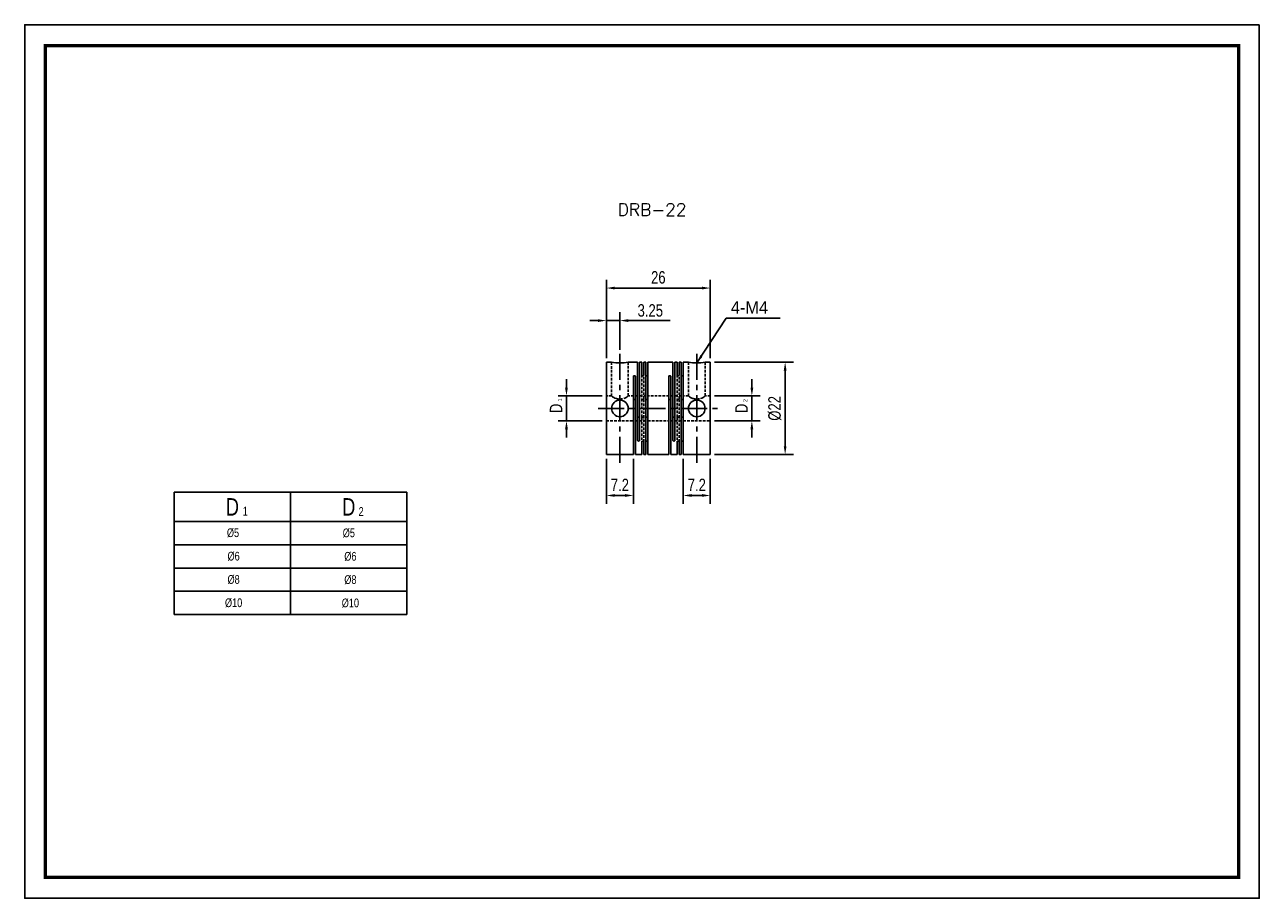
# Model space of a CAD drawing. Header units: millimetres. Extents: x 0 to 297, y 0 to 210.
import ezdxf

# ---------------------------------------------------------------- set-up
doc = ezdxf.new("R2010")
doc.units = ezdxf.units.MM
doc.header["$LTSCALE"] = 5
for name, pattern in [('CENTER', [2, 1.25, -0.25, 0.25, -0.25]), ('DASHED', [0.75, 0.5, -0.25]), ('HIDDEN2', [0.1875, 0.125, -0.0625])]:
    doc.linetypes.add(name, pattern=pattern)
doc.layers.get('0').update_dxf_attribs({"linetype": 'CONTINUOUS'})
doc.layers.get('Defpoints').update_dxf_attribs({"linetype": 'CONTINUOUS'})
for name, color, linetype in [('BM', 2, 'CONTINUOUS'), ('CT', 1, 'CENTER'), ('D', 7, 'CONTINUOUS'), ('DIM', 7, 'CONTINUOUS'), ('HD', 4, 'DASHED')]:
    doc.layers.add(name, color=color, linetype=linetype)
doc.styles.add('H', font='txt.shx')
doc.styles.get("Standard").update_dxf_attribs({"font": 'Gulim.ttf', "width": 0.8, "height": 3})
doc.dimstyles.new('LIM', dxfattribs={"dimtxt": 2, "dimasz": 2, "dimexe": 2, "dimexo": 1, "dimgap": 1, "dimtad": 1, "dimdec": 3, "dimzin": 9, "dimdsep": 46, "dimtxsty": 'Standard', "dimcen": 3, "dimclrd": 1, "dimclre": 1, "dimadec": 0, "dimazin": 0, "dimtfac": 1, "dimtdec": 3, "dimtmove": 0, "dimatfit": 3, "dimfxl": 0, "dimtolj": 1, "dimtzin": 0, "dimarcsym": 0})

# ---------------------------------------------------------------- blocks, each defined once
blk = doc.blocks.new('*D35')
at = {"layer": 'Defpoints', "color": 0}
for p in [(164.93, 146.7), (139.93, 128.87), (164.93, 128.87)]:
    blk.add_point(p, dxfattribs=at)
at = {"layer": 'DIM', "color": 1, "lineweight": -2}
for p, q in [((139.93, 129.87), (139.93, 148.7)), ((164.93, 129.87), (164.93, 148.7)), ((141.93, 146.7), (162.93, 146.7))]:
    blk.add_line(p, q, dxfattribs=at)
at = {"layer": 'DIM', "color": 1}
for points in [[(141.93, 147.03), (141.93, 146.36), (139.93, 146.7)], [(162.93, 147.03), (162.93, 146.36), (164.93, 146.7)]]:
    blk.add_solid(points, dxfattribs=at)
at = {"layer": 'DIM', "color": 0, "insert": (152.43, 149.24), "char_height": 3, "attachment_point": 5}
blk.add_mtext('\\A1;26', dxfattribs=at)
blk = doc.blocks.new('*D36')
at = {"layer": 'Defpoints', "color": 0}
for p in [(139.93, 106.67), (146.43, 106.67), (146.43, 96.83)]:
    blk.add_point(p, dxfattribs=at)
at = {"layer": 'DIM', "color": 1, "lineweight": -2}
for p, q in [((139.93, 105.67), (139.93, 94.83)), ((146.43, 105.67), (146.43, 94.83)), ((141.93, 96.83), (144.43, 96.83))]:
    blk.add_line(p, q, dxfattribs=at)
at = {"layer": 'DIM', "color": 1}
for points in [[(141.93, 97.17), (141.93, 96.5), (139.93, 96.83)], [(144.43, 97.17), (144.43, 96.5), (146.43, 96.83)]]:
    blk.add_solid(points, dxfattribs=at)
at = {"layer": 'DIM', "color": 0, "insert": (143.18, 99.37), "char_height": 3, "attachment_point": 5}
blk.add_mtext('\\A1;7.2', dxfattribs=at)
blk = doc.blocks.new('*D37')
at = {"layer": 'Defpoints', "color": 0}
for p in [(130.33, 120.77), (139.93, 120.77), (139.93, 114.77)]:
    blk.add_point(p, dxfattribs=at)
at = {"layer": 'DIM', "color": 1, "lineweight": -2}
for p, q in [((130.33, 122.77), (130.33, 124.77)), ((138.93, 120.77), (128.33, 120.77)), ((130.33, 114.77), (130.33, 120.77)), ((138.93, 114.77), (128.33, 114.77)), ((130.33, 112.77), (130.33, 110.77))]:
    blk.add_line(p, q, dxfattribs=at)
at = {"layer": 'DIM', "color": 1}
for points in [[(129.99, 122.77), (130.66, 122.77), (130.33, 120.77)], [(129.99, 112.77), (130.66, 112.77), (130.33, 114.77)]]:
    blk.add_solid(points, dxfattribs=at)
at = {"layer": 'DIM', "color": 0, "insert": (127.82, 117.77), "char_height": 3, "attachment_point": 5, "rotation": 90}
blk.add_mtext('\\A1;D', dxfattribs=at)
blk = doc.blocks.new('*D38')
at = {"layer": 'Defpoints', "color": 0}
for p in [(158.43, 106.67), (164.93, 106.67), (164.93, 96.83)]:
    blk.add_point(p, dxfattribs=at)
at = {"layer": 'DIM', "color": 1, "lineweight": -2}
for p, q in [((158.43, 105.67), (158.43, 94.83)), ((164.93, 105.67), (164.93, 94.83)), ((160.43, 96.83), (162.93, 96.83))]:
    blk.add_line(p, q, dxfattribs=at)
at = {"layer": 'DIM', "color": 1}
for points in [[(160.43, 97.17), (160.43, 96.5), (158.43, 96.83)], [(162.93, 97.17), (162.93, 96.5), (164.93, 96.83)]]:
    blk.add_solid(points, dxfattribs=at)
at = {"layer": 'DIM', "color": 0, "insert": (161.68, 99.37), "char_height": 3, "attachment_point": 5}
blk.add_mtext('\\A1;7.2', dxfattribs=at)
blk = doc.blocks.new('*D39')
at = {"layer": 'Defpoints', "color": 0}
for p in [(164.93, 128.87), (182.93, 128.87), (164.93, 106.67)]:
    blk.add_point(p, dxfattribs=at)
at = {"layer": 'DIM', "color": 1, "lineweight": -2}
for p, q in [((165.93, 128.87), (184.93, 128.87)), ((182.93, 108.67), (182.93, 126.87)), ((165.93, 106.67), (184.93, 106.67))]:
    blk.add_line(p, q, dxfattribs=at)
at = {"layer": 'DIM', "color": 1}
for points in [[(182.6, 126.87), (183.27, 126.87), (182.93, 128.87)], [(182.6, 108.67), (183.27, 108.67), (182.93, 106.67)]]:
    blk.add_solid(points, dxfattribs=at)
at = {"layer": 'DIM', "color": 0, "insert": (180.43, 117.77), "char_height": 3, "attachment_point": 5, "rotation": 90}
blk.add_mtext('\\A1;%%c22', dxfattribs=at)
blk = doc.blocks.new('*D40')
at = {"layer": 'Defpoints', "color": 0}
for p in [(164.93, 120.77), (174.93, 120.77), (164.93, 114.77)]:
    blk.add_point(p, dxfattribs=at)
at = {"layer": 'DIM', "color": 1, "lineweight": -2}
for p, q in [((174.93, 122.77), (174.93, 124.77)), ((165.93, 120.77), (176.93, 120.77)), ((174.93, 114.77), (174.93, 120.77)), ((165.93, 114.77), (176.93, 114.77)), ((174.93, 112.77), (174.93, 110.77))]:
    blk.add_line(p, q, dxfattribs=at)
at = {"layer": 'DIM', "color": 1}
for points in [[(174.6, 122.77), (175.27, 122.77), (174.93, 120.77)], [(174.6, 112.77), (175.27, 112.77), (174.93, 114.77)]]:
    blk.add_solid(points, dxfattribs=at)
at = {"layer": 'DIM', "color": 0, "insert": (172.43, 117.77), "char_height": 3, "attachment_point": 5, "rotation": 90}
blk.add_mtext('\\A1;D', dxfattribs=at)

msp = doc.modelspace()

# ---------------------------------------------------------------- linework, layer by layer
for p, q in [((35.9628, 97.5926), (35.9628, 68.1926)), ((35.9628, 97.5926), (91.9628, 97.5926)), ((91.9628, 97.5926), (91.9628, 68.1926)), ((35.9628, 68.1926), (91.9628, 68.1926))]:
    msp.add_line(p, q)
at = {"color": 4}
for p, q in [((63.9628, 97.5926), (63.9628, 68.1926)), ((35.9628, 90.5926), (91.9628, 90.5926))]:
    msp.add_line(p, q, dxfattribs=at)
at = {"color": 1}
for p, q in [((35.9628, 84.9926), (91.9628, 84.9926)), ((35.9628, 79.3926), (91.9628, 79.3926)), ((35.9628, 73.7926), (91.9628, 73.7926))]:
    msp.add_line(p, q, dxfattribs=at)
msp.add_lwpolyline([(297, 210), (0, 210), (0, 0), (297, 0)], close=True)
msp.add_lwpolyline([(292, 205, 0.8, 0.8, 0), (5, 205, 0.8, 0.8, 0), (5, 5, 0.8, 0.8, 0), (292, 5, 0.8, 0.8, 0)], format="xyseb", close=True)
at = {"layer": 'BM', "linetype": 'Continuous'}
for p, q in [((139.9335, 106.6719), (139.9335, 128.8719)), ((141.1892, 128.8719), (139.9335, 128.8719)), ((147.4335, 128.8719), (145.1835, 128.8719)), ((147.4335, 110.1018), (147.4335, 128.8719)), ((147.9335, 110.1018), (147.9335, 128.8719)), ((148.4335, 128.8719), (147.9335, 128.8719)), ((148.4335, 128.8719), (148.4335, 125.7956)), ((148.9335, 128.8719), (148.9335, 125.7956)), ((149.4335, 128.8719), (148.9335, 128.8719)), ((149.4335, 128.8719), (149.4335, 106.6719)), ((149.9335, 128.8719), (149.9335, 106.6719)), ((155.9335, 128.8719), (149.9335, 128.8719)), ((155.9335, 110.1018), (155.9335, 128.8719)), ((156.4335, 110.1018), (156.4335, 128.8719)), ((156.9335, 128.8719), (156.4335, 128.8719)), ((156.9335, 128.8719), (156.9335, 125.7956)), ((157.4335, 128.8719), (157.4335, 125.7956)), ((157.9335, 128.8719), (157.4335, 128.8719)), ((157.9335, 128.8719), (157.9335, 106.6719)), ((158.4335, 128.8719), (158.4335, 106.6719)), ((159.6892, 128.8719), (158.4335, 128.8719)), ((164.9335, 128.8719), (163.6835, 128.8719)), ((164.9335, 106.6719), (164.9335, 128.8719)), ((146.4335, 125.442), (146.4335, 106.6719)), ((146.9335, 125.442), (146.9335, 106.6719)), ((154.9335, 125.442), (154.9335, 106.6719)), ((155.4335, 106.6719), (155.4335, 125.442)), ((148.4335, 109.7482), (148.4335, 106.6719)), ((148.9335, 109.7482), (148.9335, 106.6719)), ((156.9335, 109.7482), (156.9335, 106.6719)), ((157.4335, 109.7482), (157.4335, 106.6719)), ((139.9335, 106.6719), (146.4335, 106.6719)), ((146.9335, 106.6719), (148.4335, 106.6719)), ((148.9335, 106.6719), (149.4335, 106.6719)), ((149.9335, 106.6719), (154.9335, 106.6719)), ((155.4335, 106.6719), (156.9335, 106.6719)), ((157.4335, 106.6719), (157.9335, 106.6719)), ((158.4335, 106.6719), (164.9335, 106.6719))]:
    msp.add_line(p, q, dxfattribs=at)
for centre in [(143.1835, 117.7719), (161.6835, 117.7719)]:
    msp.add_circle(centre, 2, dxfattribs=at)
for centre in [(143.1835, 139.7968), (161.6835, 139.7968)]:
    msp.add_arc(centre, 11.1064, 259.625818, 280.374183, dxfattribs=at)
for points, knots in [([(146.4335, 125.442), (146.4335, 125.4623), (146.4383, 125.4827), (146.4475, 125.5016), (146.4568, 125.5206), (146.4707, 125.5386), (146.4882, 125.5542), (146.5057, 125.5697), (146.5272, 125.5833), (146.5509, 125.5939), (146.5746, 125.6044), (146.6012, 125.6121), (146.6285, 125.6165), (146.6465, 125.6193), (146.665, 125.6208), (146.6835, 125.6208), (146.7114, 125.6208), (146.7398, 125.6174), (146.7662, 125.6108), (146.7926, 125.6043), (146.8178, 125.5944), (146.8396, 125.582), (146.8615, 125.5695), (146.8806, 125.5542), (146.8954, 125.5373), (146.9103, 125.5203), (146.9212, 125.5013), (146.9274, 125.4816), (146.9314, 125.4687), (146.9335, 125.4553), (146.9335, 125.442)], [0, 0, 0, 0, 0.10746249, 0.10746249, 0.10746249, 0.21492617, 0.21492617, 0.21492617, 0.32237507, 0.32237507, 0.32237507, 0.42983036, 0.42983036, 0.42983036, 0.49999989, 0.49999989, 0.49999989, 0.6074642, 0.6074642, 0.6074642, 0.71492863, 0.71492863, 0.71492863, 0.82239073, 0.82239073, 0.82239073, 0.92984308, 0.92984308, 0.92984308, 1, 1, 1, 1]), ([(148.9335, 125.7956), (148.9335, 125.7763), (148.9286, 125.7566), (148.9194, 125.7382), (148.9101, 125.7198), (148.8962, 125.7022), (148.8787, 125.6869), (148.8612, 125.6716), (148.8397, 125.6581), (148.816, 125.6476), (148.7923, 125.6372), (148.7657, 125.6295), (148.7384, 125.6251), (148.7204, 125.6223), (148.7019, 125.6208), (148.6835, 125.6208), (148.6555, 125.6208), (148.6271, 125.6242), (148.6007, 125.6308), (148.5743, 125.6373), (148.5491, 125.6471), (148.5273, 125.6594), (148.5054, 125.6717), (148.4863, 125.6868), (148.4715, 125.7034), (148.4566, 125.72), (148.4457, 125.7386), (148.4396, 125.7575), (148.4355, 125.77), (148.4335, 125.7829), (148.4335, 125.7956)], [0, 0, 0, 0, 0.10746249, 0.10746249, 0.10746249, 0.21492617, 0.21492617, 0.21492617, 0.32237507, 0.32237507, 0.32237507, 0.42983036, 0.42983036, 0.42983036, 0.49999989, 0.49999989, 0.49999989, 0.6074642, 0.6074642, 0.6074642, 0.71492863, 0.71492863, 0.71492863, 0.82239073, 0.82239073, 0.82239073, 0.92984308, 0.92984308, 0.92984308, 1, 1, 1, 1]), ([(149.4335, 125.7956), (149.4335, 125.7763), (149.4383, 125.7566), (149.4475, 125.7382), (149.4568, 125.7198), (149.4707, 125.7022), (149.4882, 125.6869), (149.5057, 125.6716), (149.5272, 125.6581), (149.5509, 125.6476), (149.5746, 125.6372), (149.6012, 125.6295), (149.6285, 125.6251), (149.6465, 125.6223), (149.665, 125.6208), (149.6835, 125.6208), (149.7114, 125.6208), (149.7398, 125.6242), (149.7662, 125.6308), (149.7926, 125.6373), (149.8178, 125.6471), (149.8396, 125.6594), (149.8615, 125.6717), (149.8806, 125.6868), (149.8954, 125.7034), (149.9103, 125.72), (149.9212, 125.7386), (149.9274, 125.7575), (149.9314, 125.77), (149.9335, 125.7829), (149.9335, 125.7956)], [0, 0, 0, 0, 0.10746249, 0.10746249, 0.10746249, 0.21492617, 0.21492617, 0.21492617, 0.32237507, 0.32237507, 0.32237507, 0.42983036, 0.42983036, 0.42983036, 0.49999989, 0.49999989, 0.49999989, 0.6074642, 0.6074642, 0.6074642, 0.71492863, 0.71492863, 0.71492863, 0.82239073, 0.82239073, 0.82239073, 0.92984308, 0.92984308, 0.92984308, 1, 1, 1, 1]), ([(154.9335, 125.442), (154.9335, 125.4623), (154.9383, 125.4827), (154.9475, 125.5016), (154.9568, 125.5206), (154.9707, 125.5386), (154.9882, 125.5542), (155.0057, 125.5697), (155.0272, 125.5833), (155.0509, 125.5939), (155.0746, 125.6044), (155.1012, 125.6121), (155.1285, 125.6165), (155.1465, 125.6193), (155.165, 125.6208), (155.1835, 125.6208), (155.2114, 125.6208), (155.2398, 125.6174), (155.2662, 125.6108), (155.2926, 125.6043), (155.3178, 125.5944), (155.3396, 125.582), (155.3615, 125.5695), (155.3806, 125.5542), (155.3954, 125.5373), (155.4103, 125.5203), (155.4212, 125.5013), (155.4274, 125.4816), (155.4314, 125.4687), (155.4335, 125.4553), (155.4335, 125.442)], [0, 0, 0, 0, 0.10746249, 0.10746249, 0.10746249, 0.21492617, 0.21492617, 0.21492617, 0.32237507, 0.32237507, 0.32237507, 0.42983036, 0.42983036, 0.42983036, 0.49999989, 0.49999989, 0.49999989, 0.6074642, 0.6074642, 0.6074642, 0.71492863, 0.71492863, 0.71492863, 0.82239073, 0.82239073, 0.82239073, 0.92984308, 0.92984308, 0.92984308, 1, 1, 1, 1]), ([(157.4335, 125.7956), (157.4335, 125.7763), (157.4286, 125.7566), (157.4194, 125.7382), (157.4101, 125.7198), (157.3962, 125.7022), (157.3787, 125.6869), (157.3612, 125.6716), (157.3397, 125.6581), (157.316, 125.6476), (157.2923, 125.6372), (157.2657, 125.6295), (157.2384, 125.6251), (157.2204, 125.6223), (157.2019, 125.6208), (157.1835, 125.6208), (157.1555, 125.6208), (157.1271, 125.6242), (157.1007, 125.6308), (157.0743, 125.6373), (157.0491, 125.6471), (157.0273, 125.6594), (157.0054, 125.6717), (156.9863, 125.6868), (156.9715, 125.7034), (156.9566, 125.72), (156.9457, 125.7386), (156.9396, 125.7575), (156.9355, 125.77), (156.9335, 125.7829), (156.9335, 125.7956)], [0, 0, 0, 0, 0.10746249, 0.10746249, 0.10746249, 0.21492617, 0.21492617, 0.21492617, 0.32237507, 0.32237507, 0.32237507, 0.42983036, 0.42983036, 0.42983036, 0.49999989, 0.49999989, 0.49999989, 0.6074642, 0.6074642, 0.6074642, 0.71492863, 0.71492863, 0.71492863, 0.82239073, 0.82239073, 0.82239073, 0.92984308, 0.92984308, 0.92984308, 1, 1, 1, 1]), ([(157.9335, 125.7956), (157.9335, 125.7763), (157.9383, 125.7566), (157.9475, 125.7382), (157.9568, 125.7198), (157.9707, 125.7022), (157.9882, 125.6869), (158.0057, 125.6716), (158.0272, 125.6581), (158.0509, 125.6476), (158.0746, 125.6372), (158.1012, 125.6295), (158.1285, 125.6251), (158.1465, 125.6223), (158.165, 125.6208), (158.1835, 125.6208), (158.2114, 125.6208), (158.2398, 125.6242), (158.2662, 125.6308), (158.2926, 125.6373), (158.3178, 125.6471), (158.3396, 125.6594), (158.3615, 125.6717), (158.3806, 125.6868), (158.3954, 125.7034), (158.4103, 125.72), (158.4212, 125.7386), (158.4274, 125.7575), (158.4314, 125.77), (158.4335, 125.7829), (158.4335, 125.7956)], [0, 0, 0, 0, 0.10746249, 0.10746249, 0.10746249, 0.21492617, 0.21492617, 0.21492617, 0.32237507, 0.32237507, 0.32237507, 0.42983036, 0.42983036, 0.42983036, 0.49999989, 0.49999989, 0.49999989, 0.6074642, 0.6074642, 0.6074642, 0.71492863, 0.71492863, 0.71492863, 0.82239073, 0.82239073, 0.82239073, 0.92984308, 0.92984308, 0.92984308, 1, 1, 1, 1]), ([(146.9335, 119.7091), (146.9335, 119.7237), (146.9312, 119.7384), (146.9269, 119.7524), (146.9205, 119.773), (146.9093, 119.7927), (146.8942, 119.81), (146.8791, 119.8273), (146.8598, 119.8427), (146.8379, 119.8551), (146.8159, 119.8676), (146.7907, 119.8773), (146.7642, 119.8837), (146.7384, 119.89), (146.7107, 119.8932), (146.6835, 119.8932), (146.6555, 119.8932), (146.6271, 119.8898), (146.6007, 119.8832), (146.5743, 119.8767), (146.5491, 119.8667), (146.5273, 119.8542), (146.5055, 119.8416), (146.4863, 119.826), (146.4715, 119.8086), (146.4567, 119.7912), (146.4458, 119.7715), (146.4396, 119.751), (146.4355, 119.7374), (146.4335, 119.7232), (146.4335, 119.7091)], [0, 0, 0, 0, 0.07360488, 0.07360488, 0.07360488, 0.18123646, 0.18123646, 0.18123646, 0.28840381, 0.28840381, 0.28840381, 0.39557562, 0.39557562, 0.39557562, 0.50020651, 0.50020651, 0.50020651, 0.60755033, 0.60755033, 0.60755033, 0.71489573, 0.71489573, 0.71489573, 0.82220937, 0.82220937, 0.82220937, 0.92938983, 0.92938983, 0.92938983, 1, 1, 1, 1]), ([(149.4335, 120.0626), (149.4335, 120.0625), (149.4335, 120.0624), (149.4335, 120.0623), (149.4335, 120.0441), (149.4385, 120.0253), (149.4479, 120.0076), (149.4572, 119.99), (149.4713, 119.973), (149.4889, 119.958), (149.5064, 119.9431), (149.5279, 119.9299), (149.5516, 119.9196), (149.5754, 119.9094), (149.602, 119.9017), (149.6293, 119.8974), (149.647, 119.8947), (149.6653, 119.8932), (149.6835, 119.8932), (149.7114, 119.8932), (149.7398, 119.8967), (149.7662, 119.9032), (149.7926, 119.9097), (149.8178, 119.9195), (149.8396, 119.9316), (149.8615, 119.9437), (149.8806, 119.9585), (149.8954, 119.9746), (149.9102, 119.9907), (149.9211, 120.0085), (149.9273, 120.0265), (149.9314, 120.0385), (149.9335, 120.0507), (149.9335, 120.0626)], [0, 0, 0, 0, 0.00071586, 0.00071586, 0.00071586, 0.10886159, 0.10886159, 0.10886159, 0.21628199, 0.21628199, 0.21628199, 0.32340988, 0.32340988, 0.32340988, 0.430627, 0.430627, 0.430627, 0.49977333, 0.49977333, 0.49977333, 0.60711327, 0.60711327, 0.60711327, 0.71445478, 0.71445478, 0.71445478, 0.82176454, 0.82176454, 0.82176454, 0.92894111, 0.92894111, 0.92894111, 1, 1, 1, 1]), ([(155.4335, 119.7091), (155.4335, 119.7092), (155.4335, 119.7094), (155.4335, 119.7095), (155.4334, 119.731), (155.4285, 119.7526), (155.419, 119.7724), (155.4097, 119.792), (155.3956, 119.8105), (155.3781, 119.8264), (155.3605, 119.8423), (155.339, 119.8559), (155.3153, 119.8665), (155.2916, 119.877), (155.2649, 119.8847), (155.2377, 119.889), (155.2199, 119.8918), (155.2016, 119.8932), (155.1835, 119.8932), (155.1555, 119.8932), (155.1271, 119.8898), (155.1007, 119.8832), (155.0743, 119.8767), (155.0491, 119.8667), (155.0273, 119.8542), (155.0055, 119.8416), (154.9863, 119.826), (154.9715, 119.8086), (154.9567, 119.7912), (154.9458, 119.7715), (154.9396, 119.751), (154.9355, 119.7374), (154.9335, 119.7232), (154.9335, 119.7091)], [0, 0, 0, 0, 0.00071586, 0.00071586, 0.00071586, 0.10886159, 0.10886159, 0.10886159, 0.21628199, 0.21628199, 0.21628199, 0.32340988, 0.32340988, 0.32340988, 0.430627, 0.430627, 0.430627, 0.49977333, 0.49977333, 0.49977333, 0.60711327, 0.60711327, 0.60711327, 0.71445478, 0.71445478, 0.71445478, 0.82176454, 0.82176454, 0.82176454, 0.92894111, 0.92894111, 0.92894111, 1, 1, 1, 1]), ([(158.4335, 120.0626), (158.4335, 120.0446), (158.4287, 120.0259), (158.4194, 120.0083), (158.4102, 119.9907), (158.3963, 119.9737), (158.3789, 119.9587), (158.3615, 119.9438), (158.34, 119.9305), (158.3164, 119.9201), (158.2927, 119.9097), (158.2662, 119.902), (158.2389, 119.8976), (158.2208, 119.8947), (158.2021, 119.8932), (158.1835, 119.8932), (158.1555, 119.8932), (158.1271, 119.8967), (158.1007, 119.9032), (158.0743, 119.9097), (158.0491, 119.9195), (158.0273, 119.9316), (158.0055, 119.9437), (157.9863, 119.9585), (157.9715, 119.9746), (157.9567, 119.9907), (157.9458, 120.0085), (157.9396, 120.0265), (157.9355, 120.0385), (157.9335, 120.0507), (157.9335, 120.0626)], [0, 0, 0, 0, 0.10731515, 0.10731515, 0.10731515, 0.21464659, 0.21464659, 0.21464659, 0.3217764, 0.3217764, 0.3217764, 0.42899257, 0.42899257, 0.42899257, 0.49977287, 0.49977287, 0.49977287, 0.60711291, 0.60711291, 0.60711291, 0.71445452, 0.71445452, 0.71445452, 0.82176437, 0.82176437, 0.82176437, 0.92894105, 0.92894105, 0.92894105, 1, 1, 1, 1]), ([(147.9335, 115.8348), (147.9335, 115.8346), (147.9335, 115.8345), (147.9335, 115.8343), (147.9334, 115.8128), (147.9285, 115.7913), (147.919, 115.7715), (147.9097, 115.7518), (147.8956, 115.7333), (147.8781, 115.7174), (147.8605, 115.7016), (147.839, 115.6879), (147.8153, 115.6773), (147.7916, 115.6668), (147.7649, 115.6591), (147.7377, 115.6548), (147.7199, 115.652), (147.7016, 115.6506), (147.6835, 115.6506), (147.6555, 115.6506), (147.6271, 115.654), (147.6007, 115.6606), (147.5743, 115.6672), (147.5491, 115.6771), (147.5273, 115.6897), (147.5055, 115.7023), (147.4863, 115.7178), (147.4715, 115.7353), (147.4567, 115.7527), (147.4458, 115.7724), (147.4396, 115.7928), (147.4355, 115.8064), (147.4335, 115.8206), (147.4335, 115.8348)], [0, 0, 0, 0, 0.00071586, 0.00071586, 0.00071586, 0.10886159, 0.10886159, 0.10886159, 0.21628199, 0.21628199, 0.21628199, 0.32340988, 0.32340988, 0.32340988, 0.430627, 0.430627, 0.430627, 0.49977333, 0.49977333, 0.49977333, 0.60711327, 0.60711327, 0.60711327, 0.71445478, 0.71445478, 0.71445478, 0.82176454, 0.82176454, 0.82176454, 0.92894111, 0.92894111, 0.92894111, 1, 1, 1, 1]), ([(155.9335, 115.8348), (155.9335, 115.8346), (155.9335, 115.8345), (155.9335, 115.8343), (155.9335, 115.8128), (155.9385, 115.7913), (155.9479, 115.7715), (155.9572, 115.7518), (155.9713, 115.7333), (155.9889, 115.7174), (156.0064, 115.7016), (156.0279, 115.6879), (156.0516, 115.6773), (156.0754, 115.6668), (156.102, 115.6591), (156.1293, 115.6548), (156.147, 115.652), (156.1653, 115.6506), (156.1835, 115.6506), (156.2114, 115.6506), (156.2398, 115.654), (156.2662, 115.6606), (156.2926, 115.6672), (156.3178, 115.6771), (156.3396, 115.6897), (156.3615, 115.7023), (156.3806, 115.7178), (156.3954, 115.7353), (156.4102, 115.7527), (156.4211, 115.7724), (156.4273, 115.7928), (156.4314, 115.8064), (156.4335, 115.8206), (156.4335, 115.8348)], [0, 0, 0, 0, 0.00071586, 0.00071586, 0.00071586, 0.10886159, 0.10886159, 0.10886159, 0.21628199, 0.21628199, 0.21628199, 0.32340988, 0.32340988, 0.32340988, 0.430627, 0.430627, 0.430627, 0.49977333, 0.49977333, 0.49977333, 0.60711327, 0.60711327, 0.60711327, 0.71445478, 0.71445478, 0.71445478, 0.82176454, 0.82176454, 0.82176454, 0.92894111, 0.92894111, 0.92894111, 1, 1, 1, 1]), ([(149.9335, 115.4812), (149.9335, 115.4813), (149.9335, 115.4814), (149.9335, 115.4816), (149.9334, 115.4998), (149.9285, 115.5185), (149.919, 115.5363), (149.9097, 115.5538), (149.8956, 115.5709), (149.8781, 115.5858), (149.8605, 115.6007), (149.839, 115.6139), (149.8153, 115.6242), (149.7916, 115.6345), (149.7649, 115.6421), (149.7377, 115.6464), (149.7199, 115.6492), (149.7016, 115.6506), (149.6835, 115.6506), (149.6555, 115.6506), (149.6271, 115.6472), (149.6007, 115.6407), (149.5743, 115.6341), (149.5491, 115.6243), (149.5273, 115.6122), (149.5055, 115.6001), (149.4863, 115.5853), (149.4715, 115.5692), (149.4567, 115.5531), (149.4458, 115.5353), (149.4396, 115.5173), (149.4355, 115.5054), (149.4335, 115.4932), (149.4335, 115.4812)], [0, 0, 0, 0, 0.00071586, 0.00071586, 0.00071586, 0.10886159, 0.10886159, 0.10886159, 0.21628199, 0.21628199, 0.21628199, 0.32340988, 0.32340988, 0.32340988, 0.430627, 0.430627, 0.430627, 0.49977333, 0.49977333, 0.49977333, 0.60711327, 0.60711327, 0.60711327, 0.71445478, 0.71445478, 0.71445478, 0.82176454, 0.82176454, 0.82176454, 0.92894111, 0.92894111, 0.92894111, 1, 1, 1, 1]), ([(157.9335, 115.4812), (157.9335, 115.4813), (157.9335, 115.4814), (157.9335, 115.4816), (157.9335, 115.4998), (157.9385, 115.5185), (157.9479, 115.5363), (157.9572, 115.5538), (157.9713, 115.5709), (157.9889, 115.5858), (158.0064, 115.6007), (158.0279, 115.6139), (158.0516, 115.6242), (158.0754, 115.6345), (158.102, 115.6421), (158.1293, 115.6464), (158.147, 115.6492), (158.1653, 115.6506), (158.1835, 115.6506), (158.2114, 115.6506), (158.2398, 115.6472), (158.2662, 115.6407), (158.2926, 115.6341), (158.3178, 115.6243), (158.3396, 115.6122), (158.3615, 115.6001), (158.3806, 115.5853), (158.3954, 115.5692), (158.4102, 115.5531), (158.4211, 115.5353), (158.4273, 115.5173), (158.4314, 115.5054), (158.4335, 115.4932), (158.4335, 115.4812)], [0, 0, 0, 0, 0.00071617, 0.00071617, 0.00071617, 0.10890845, 0.10890845, 0.10890845, 0.2163751, 0.2163751, 0.2163751, 0.32354911, 0.32354911, 0.32354911, 0.43081238, 0.43081238, 0.43081238, 0.49998847, 0.49998847, 0.49998847, 0.60737913, 0.60737913, 0.60737913, 0.71477135, 0.71477135, 0.71477135, 0.82213181, 0.82213181, 0.82213181, 0.92935903, 0.92935903, 0.92935903, 1, 1, 1, 1]), ([(147.9335, 110.1018), (147.9335, 110.0816), (147.9286, 110.0611), (147.9194, 110.0422), (147.9101, 110.0232), (147.8962, 110.0052), (147.8787, 109.9897), (147.8612, 109.9741), (147.8397, 109.9605), (147.816, 109.95), (147.7923, 109.9394), (147.7657, 109.9317), (147.7384, 109.9273), (147.7204, 109.9245), (147.7019, 109.923), (147.6835, 109.923), (147.6555, 109.923), (147.6271, 109.9264), (147.6007, 109.933), (147.5743, 109.9396), (147.5491, 109.9494), (147.5273, 109.9619), (147.5054, 109.9743), (147.4863, 109.9896), (147.4715, 110.0065), (147.4566, 110.0235), (147.4457, 110.0426), (147.4396, 110.0622), (147.4355, 110.0751), (147.4335, 110.0885), (147.4335, 110.1018)], [0, 0, 0, 0, 0.10746249, 0.10746249, 0.10746249, 0.21492617, 0.21492617, 0.21492617, 0.32237507, 0.32237507, 0.32237507, 0.42983036, 0.42983036, 0.42983036, 0.49999989, 0.49999989, 0.49999989, 0.6074642, 0.6074642, 0.6074642, 0.71492863, 0.71492863, 0.71492863, 0.82239073, 0.82239073, 0.82239073, 0.92984308, 0.92984308, 0.92984308, 1, 1, 1, 1]), ([(148.4335, 109.7482), (148.4335, 109.7676), (148.4383, 109.7873), (148.4475, 109.8056), (148.4568, 109.824), (148.4707, 109.8416), (148.4882, 109.857), (148.5057, 109.8723), (148.5272, 109.8857), (148.5509, 109.8962), (148.5746, 109.9066), (148.6012, 109.9144), (148.6285, 109.9187), (148.6465, 109.9216), (148.665, 109.923), (148.6835, 109.923), (148.7114, 109.923), (148.7398, 109.9196), (148.7662, 109.9131), (148.7926, 109.9065), (148.8178, 109.8967), (148.8396, 109.8844), (148.8615, 109.8721), (148.8806, 109.857), (148.8954, 109.8404), (148.9103, 109.8238), (148.9212, 109.8052), (148.9274, 109.7863), (148.9314, 109.7738), (148.9335, 109.761), (148.9335, 109.7482)], [0, 0, 0, 0, 0.10746249, 0.10746249, 0.10746249, 0.21492617, 0.21492617, 0.21492617, 0.32237507, 0.32237507, 0.32237507, 0.42983036, 0.42983036, 0.42983036, 0.49999989, 0.49999989, 0.49999989, 0.6074642, 0.6074642, 0.6074642, 0.71492863, 0.71492863, 0.71492863, 0.82239073, 0.82239073, 0.82239073, 0.92984308, 0.92984308, 0.92984308, 1, 1, 1, 1]), ([(149.9335, 109.7482), (149.9335, 109.7676), (149.9286, 109.7873), (149.9194, 109.8056), (149.9101, 109.824), (149.8962, 109.8416), (149.8787, 109.857), (149.8612, 109.8723), (149.8397, 109.8857), (149.816, 109.8962), (149.7923, 109.9066), (149.7657, 109.9144), (149.7384, 109.9187), (149.7204, 109.9216), (149.7019, 109.923), (149.6835, 109.923), (149.6555, 109.923), (149.6271, 109.9196), (149.6007, 109.9131), (149.5743, 109.9065), (149.5491, 109.8967), (149.5273, 109.8844), (149.5054, 109.8721), (149.4863, 109.857), (149.4715, 109.8404), (149.4566, 109.8238), (149.4457, 109.8052), (149.4396, 109.7863), (149.4355, 109.7738), (149.4335, 109.761), (149.4335, 109.7482)], [0, 0, 0, 0, 0.10746249, 0.10746249, 0.10746249, 0.21492617, 0.21492617, 0.21492617, 0.32237507, 0.32237507, 0.32237507, 0.42983036, 0.42983036, 0.42983036, 0.49999989, 0.49999989, 0.49999989, 0.6074642, 0.6074642, 0.6074642, 0.71492863, 0.71492863, 0.71492863, 0.82239073, 0.82239073, 0.82239073, 0.92984308, 0.92984308, 0.92984308, 1, 1, 1, 1]), ([(156.4335, 110.1018), (156.4335, 110.0816), (156.4286, 110.0611), (156.4194, 110.0422), (156.4101, 110.0232), (156.3962, 110.0052), (156.3787, 109.9897), (156.3612, 109.9741), (156.3397, 109.9605), (156.316, 109.95), (156.2923, 109.9394), (156.2657, 109.9317), (156.2384, 109.9273), (156.2204, 109.9245), (156.2019, 109.923), (156.1835, 109.923), (156.1555, 109.923), (156.1271, 109.9264), (156.1007, 109.933), (156.0743, 109.9396), (156.0491, 109.9494), (156.0273, 109.9619), (156.0054, 109.9743), (155.9863, 109.9896), (155.9715, 110.0065), (155.9566, 110.0235), (155.9457, 110.0426), (155.9396, 110.0622), (155.9355, 110.0751), (155.9335, 110.0885), (155.9335, 110.1018)], [0, 0, 0, 0, 0.10746249, 0.10746249, 0.10746249, 0.21492617, 0.21492617, 0.21492617, 0.32237507, 0.32237507, 0.32237507, 0.42983036, 0.42983036, 0.42983036, 0.49999989, 0.49999989, 0.49999989, 0.6074642, 0.6074642, 0.6074642, 0.71492863, 0.71492863, 0.71492863, 0.82239073, 0.82239073, 0.82239073, 0.92984308, 0.92984308, 0.92984308, 1, 1, 1, 1]), ([(156.9335, 109.7482), (156.9335, 109.7676), (156.9383, 109.7873), (156.9475, 109.8056), (156.9568, 109.824), (156.9707, 109.8416), (156.9882, 109.857), (157.0057, 109.8723), (157.0272, 109.8857), (157.0509, 109.8962), (157.0746, 109.9066), (157.1012, 109.9144), (157.1285, 109.9187), (157.1465, 109.9216), (157.165, 109.923), (157.1835, 109.923), (157.2114, 109.923), (157.2398, 109.9196), (157.2662, 109.9131), (157.2926, 109.9065), (157.3178, 109.8967), (157.3396, 109.8844), (157.3615, 109.8721), (157.3806, 109.857), (157.3954, 109.8404), (157.4103, 109.8238), (157.4212, 109.8052), (157.4274, 109.7863), (157.4314, 109.7738), (157.4335, 109.761), (157.4335, 109.7482)], [0, 0, 0, 0, 0.10746249, 0.10746249, 0.10746249, 0.21492617, 0.21492617, 0.21492617, 0.32237507, 0.32237507, 0.32237507, 0.42983036, 0.42983036, 0.42983036, 0.49999989, 0.49999989, 0.49999989, 0.6074642, 0.6074642, 0.6074642, 0.71492863, 0.71492863, 0.71492863, 0.82239073, 0.82239073, 0.82239073, 0.92984308, 0.92984308, 0.92984308, 1, 1, 1, 1]), ([(158.4335, 109.7482), (158.4335, 109.7676), (158.4286, 109.7873), (158.4194, 109.8056), (158.4101, 109.824), (158.3962, 109.8416), (158.3787, 109.857), (158.3612, 109.8723), (158.3397, 109.8857), (158.316, 109.8962), (158.2923, 109.9066), (158.2657, 109.9144), (158.2384, 109.9187), (158.2204, 109.9216), (158.2019, 109.923), (158.1835, 109.923), (158.1555, 109.923), (158.1271, 109.9196), (158.1007, 109.9131), (158.0743, 109.9065), (158.0491, 109.8967), (158.0273, 109.8844), (158.0054, 109.8721), (157.9863, 109.857), (157.9715, 109.8404), (157.9566, 109.8238), (157.9457, 109.8052), (157.9396, 109.7863), (157.9355, 109.7738), (157.9335, 109.761), (157.9335, 109.7482)], [0, 0, 0, 0, 0.10746249, 0.10746249, 0.10746249, 0.21492617, 0.21492617, 0.21492617, 0.32237507, 0.32237507, 0.32237507, 0.42983036, 0.42983036, 0.42983036, 0.49999989, 0.49999989, 0.49999989, 0.6074642, 0.6074642, 0.6074642, 0.71492863, 0.71492863, 0.71492863, 0.82239073, 0.82239073, 0.82239073, 0.92984308, 0.92984308, 0.92984308, 1, 1, 1, 1])]:
    msp.add_open_spline(points, degree=3, knots=knots, dxfattribs=at)
at = {"layer": 'CT'}
for p, q in [((143.1835, 104.6719), (143.1835, 130.8719)), ((161.6835, 104.6719), (161.6835, 130.8719)), ((137.9335, 117.7719), (166.9335, 117.7719))]:
    msp.add_line(p, q, dxfattribs=at)
at = {"layer": 'DIM', "color": 1}
for p, q in [((139.9335, 129.8719), (139.9335, 140.8719)), ((143.1835, 131.8719), (143.1835, 140.8719)), ((137.9335, 138.8719), (135.9335, 138.8719)), ((139.9335, 138.8719), (143.1835, 138.8719)), ((145.1835, 138.8719), (155.2787, 138.8719))]:
    msp.add_line(p, q, dxfattribs=at)
for points in [[(137.9335, 139.2052), (137.9335, 138.5386), (139.9335, 138.8719)], [(145.1835, 139.2052), (145.1835, 138.5386), (143.1835, 138.8719)]]:
    msp.add_solid(points, dxfattribs=at)
at = {"layer": 'HD', "linetype": 'HIDDEN2'}
for p, q in [((141.1835, 128.8719), (141.1835, 120.7719)), ((145.1835, 120.7704), (145.1835, 128.8719)), ((159.6835, 128.8719), (159.6835, 120.7719)), ((163.6835, 120.7704), (163.6835, 128.8719)), ((148.4335, 125.7956), (148.4335, 120.0626)), ((148.9335, 120.0626), (148.9335, 125.7956)), ((156.9335, 125.7956), (156.9335, 120.0626)), ((157.4335, 120.0626), (157.4335, 125.7956)), ((141.1835, 120.7719), (139.9335, 120.7719)), ((147.4335, 120.7719), (145.1813, 120.7719)), ((148.4335, 120.7719), (147.9335, 120.7719)), ((148.4335, 120.0626), (148.4335, 115.4812)), ((149.4335, 120.7719), (148.9335, 120.7719)), ((148.9335, 115.4812), (148.9335, 120.0626)), ((155.9335, 120.7719), (149.9335, 120.7719)), ((156.9335, 120.7719), (156.4335, 120.7719)), ((156.9335, 120.0626), (156.9335, 115.4812)), ((157.9335, 120.7719), (157.4335, 120.7719)), ((157.4335, 115.4812), (157.4335, 120.0626)), ((159.6835, 120.7719), (158.4335, 120.7719)), ((164.9335, 120.7719), (163.6813, 120.7719)), ((139.9335, 114.7719), (146.4335, 114.7719)), ((146.9335, 114.7719), (148.4335, 114.7719)), ((148.4335, 115.4812), (148.4335, 109.7482)), ((148.9335, 109.7482), (148.9335, 115.4812)), ((148.9335, 114.7719), (149.4335, 114.7719)), ((149.9335, 114.7719), (154.9335, 114.7719)), ((155.4335, 114.7719), (156.9335, 114.7719)), ((156.9335, 115.4812), (156.9335, 109.7482)), ((157.4335, 109.7482), (157.4335, 115.4812)), ((157.4335, 114.7719), (157.9335, 114.7719)), ((158.4335, 114.7719), (164.9335, 114.7719))]:
    msp.add_line(p, q, dxfattribs=at)
at = {"layer": 'HD', "linetype": 'Continuous'}
for centre, start, end in [((143.1835, 122.9988), 228.072339, 252.032533), ((143.1835, 122.9988), 287.967441, 311.927573), ((161.6835, 122.9988), 228.072339, 252.032533), ((161.6835, 122.9988), 287.967441, 311.927573)]:
    msp.add_arc(centre, 2.9932, start, end, dxfattribs=at)
at = {"layer": 'HD', "linetype": 'HIDDEN2'}
for centre in [(143.1835, 122.9988), (161.6835, 122.9988)]:
    msp.add_arc(centre, 2.9932, 252.032506, 287.967547, dxfattribs=at)
for points, knots in [([(148.9335, 120.0626), (148.9335, 120.0625), (148.9335, 120.0624), (148.9335, 120.0623), (148.9334, 120.0441), (148.9285, 120.0253), (148.919, 120.0076), (148.9097, 119.99), (148.8956, 119.973), (148.8781, 119.958), (148.8605, 119.9431), (148.839, 119.9299), (148.8153, 119.9196), (148.7916, 119.9094), (148.7649, 119.9017), (148.7377, 119.8974), (148.7199, 119.8947), (148.7016, 119.8932), (148.6835, 119.8932), (148.6555, 119.8932), (148.6271, 119.8967), (148.6007, 119.9032), (148.5743, 119.9097), (148.5491, 119.9195), (148.5273, 119.9316), (148.5055, 119.9437), (148.4863, 119.9585), (148.4715, 119.9746), (148.4567, 119.9907), (148.4458, 120.0085), (148.4396, 120.0265), (148.4355, 120.0385), (148.4335, 120.0507), (148.4335, 120.0626)], [0, 0, 0, 0, 0.00071586, 0.00071586, 0.00071586, 0.10886159, 0.10886159, 0.10886159, 0.21628199, 0.21628199, 0.21628199, 0.32340988, 0.32340988, 0.32340988, 0.430627, 0.430627, 0.430627, 0.49977333, 0.49977333, 0.49977333, 0.60711327, 0.60711327, 0.60711327, 0.71445478, 0.71445478, 0.71445478, 0.82176454, 0.82176454, 0.82176454, 0.92894111, 0.92894111, 0.92894111, 1, 1, 1, 1]), ([(156.9335, 120.0626), (156.9335, 120.0567), (156.934, 120.0507), (156.935, 120.0448), (156.938, 120.0265), (156.946, 120.0081), (156.9582, 119.991), (156.9703, 119.974), (156.9869, 119.958), (157.0067, 119.9444), (157.0264, 119.9308), (157.0499, 119.9192), (157.075, 119.9107), (157.1002, 119.9022), (157.1278, 119.8965), (157.1556, 119.8943), (157.1834, 119.8921), (157.2122, 119.8933), (157.2394, 119.8977), (157.2667, 119.9021), (157.2933, 119.9099), (157.3169, 119.9204), (157.3406, 119.9308), (157.362, 119.9441), (157.3794, 119.9591), (157.3967, 119.9741), (157.4105, 119.9912), (157.4197, 120.0088), (157.4287, 120.0263), (157.4335, 120.0447), (157.4335, 120.0626)], [0, 0, 0, 0, 0.03502645, 0.03502645, 0.03502645, 0.14289848, 0.14289848, 0.14289848, 0.25014172, 0.25014172, 0.25014172, 0.35724911, 0.35724911, 0.35724911, 0.46448549, 0.46448549, 0.46448549, 0.57179868, 0.57179868, 0.57179868, 0.67911901, 0.67911901, 0.67911901, 0.78642444, 0.78642444, 0.78642444, 0.89362376, 0.89362376, 0.89362376, 1, 1, 1, 1]), ([(148.4335, 115.4812), (148.4335, 115.4813), (148.4335, 115.4814), (148.4335, 115.4816), (148.4335, 115.4998), (148.4385, 115.5185), (148.4479, 115.5363), (148.4572, 115.5538), (148.4713, 115.5709), (148.4889, 115.5858), (148.5064, 115.6007), (148.5279, 115.6139), (148.5516, 115.6242), (148.5754, 115.6345), (148.602, 115.6421), (148.6293, 115.6464), (148.647, 115.6492), (148.6653, 115.6506), (148.6835, 115.6506), (148.7114, 115.6506), (148.7398, 115.6472), (148.7662, 115.6407), (148.7926, 115.6341), (148.8178, 115.6243), (148.8396, 115.6122), (148.8615, 115.6001), (148.8806, 115.5853), (148.8954, 115.5692), (148.9102, 115.5531), (148.9211, 115.5353), (148.9273, 115.5173), (148.9314, 115.5054), (148.9335, 115.4932), (148.9335, 115.4812)], [0, 0, 0, 0, 0.00071586, 0.00071586, 0.00071586, 0.10886159, 0.10886159, 0.10886159, 0.21628199, 0.21628199, 0.21628199, 0.32340988, 0.32340988, 0.32340988, 0.430627, 0.430627, 0.430627, 0.49977333, 0.49977333, 0.49977333, 0.60711327, 0.60711327, 0.60711327, 0.71445478, 0.71445478, 0.71445478, 0.82176454, 0.82176454, 0.82176454, 0.92894111, 0.92894111, 0.92894111, 1, 1, 1, 1]), ([(157.4335, 115.4812), (157.4335, 115.4871), (157.433, 115.4931), (157.4319, 115.4991), (157.4289, 115.5173), (157.4209, 115.5358), (157.4087, 115.5528), (157.3966, 115.5698), (157.38, 115.5858), (157.3602, 115.5995), (157.3405, 115.6131), (157.3171, 115.6247), (157.2919, 115.6332), (157.2667, 115.6417), (157.2391, 115.6473), (157.2113, 115.6495), (157.1835, 115.6517), (157.1548, 115.6505), (157.1275, 115.6461), (157.1002, 115.6417), (157.0736, 115.6339), (157.05, 115.6235), (157.0263, 115.613), (157.0049, 115.5997), (156.9876, 115.5847), (156.9702, 115.5697), (156.9564, 115.5526), (156.9472, 115.535), (156.9382, 115.5176), (156.9335, 115.4991), (156.9335, 115.4812)], [0, 0, 0, 0, 0.03502645, 0.03502645, 0.03502645, 0.14289848, 0.14289848, 0.14289848, 0.25014172, 0.25014172, 0.25014172, 0.35724911, 0.35724911, 0.35724911, 0.46448549, 0.46448549, 0.46448549, 0.57179868, 0.57179868, 0.57179868, 0.67911901, 0.67911901, 0.67911901, 0.78642444, 0.78642444, 0.78642444, 0.89362376, 0.89362376, 0.89362376, 1, 1, 1, 1])]:
    msp.add_open_spline(points, degree=3, knots=knots, dxfattribs=at)

# ---------------------------------------------------------------- texts
at = {"color": 0}
for s, insert, char_height, width, attachment_point in [('D', (49.9628, 94.0926), 4.2, 28, 5), ('D', (77.9628, 94.0926), 4.2, 28, 5), ('1', (52.4586, 94.1175), 2.1, 6.3, 1), ('2', (80.329, 94.037), 2.1, 3.36, 1), ('%%c5', (50.1098, 87.843), 2.1, 28, 5), ('%%c5', (77.9749, 87.8081), 2.1, 28, 5), ('%%c6', (50.2568, 82.2087), 2.1, 28, 5), ('%%c6', (78.3494, 82.1693), 2.1, 28, 5), ('%%c8', (50.2568, 76.6087), 2.1, 28, 5), ('%%c8', (78.3494, 76.5693), 2.1, 28, 5), ('%%c10', (50.2568, 71.0087), 2.1, 28, 5), ('%%c10', (78.3494, 70.9693), 2.1, 28, 5)]:
    msp.add_mtext(s, dxfattribs=dict(at, insert=insert, char_height=char_height, width=width, attachment_point=attachment_point))
at = {"layer": 'D', "insert": (142.6257, 167.0457), "char_height": 3, "attachment_point": 1, "style": 'H'}
msp.add_mtext('DRB-22', dxfattribs=at)
at = {"layer": 'DIM'}
msp.add_text('4-M4', height=3, dxfattribs=at).set_placement((169.8728, 140.5313))
at = {"layer": 'DIM', "insert": (150.4973, 141.2994), "char_height": 3, "attachment_point": 5}
msp.add_mtext('3.25', dxfattribs=at)
at = {"layer": 'DIM', "char_height": 1, "attachment_point": 1, "rotation": 90}
for s, insert, width in [('1', (128.2845, 119.4416), 24.8), ('2', (172.8511, 119.2794), 20.6)]:
    msp.add_mtext(s, dxfattribs=dict(at, insert=insert, width=width))

# ---------------------------------------------------------------- dimensions: what is measured, and where the dimension line sits
at = {"layer": 'DIM'}
for base, p1, p2, text, picture, middle in [((164.9335, 146.6981), (139.9335, 128.8719), (164.9335, 128.8719), '26', '*D35', (152.4335, 149.236)), ((146.4335, 96.8322), (139.9335, 106.6719), (146.4335, 106.6719), '7.2', '*D36', (143.1835, 99.3721)), ((164.9335, 96.8322), (158.4335, 106.6719), (164.9335, 106.6719), '7.2', '*D38', (161.6835, 99.3721))]:
    dim = msp.add_linear_dim(base=base, p1=p1, p2=p2, text=text, dimstyle='LIM', dxfattribs=at)
    dim.commit()
    dim.dimension.update_dxf_attribs({"geometry": picture, "text_midpoint": middle})
for base, p1, p2, text, picture, middle in [((182.9335, 128.8719), (164.9335, 106.6719), (164.9335, 128.8719), '%%c22', '*D39', (180.4295, 117.7719)), ((130.3253, 120.7719), (139.9335, 114.7719), (139.9335, 120.7719), 'D', '*D37', (127.8233, 117.7719)), ((174.9335, 120.7719), (164.9335, 114.7719), (164.9335, 120.7719), 'D', '*D40', (172.4315, 117.7719))]:
    dim = msp.add_linear_dim(base=base, p1=p1, p2=p2, angle=90, text=text, dimstyle='LIM', dxfattribs=at)
    dim.commit()
    dim.dimension.update_dxf_attribs({"geometry": picture, "text_midpoint": middle})

# ---------------------------------------------------------------- leaders
msp.add_leader([(161.6835, 128.6904), (168.7735, 139.4159), (181.7325, 139.4159)], dimstyle='LIM', override={"dimgap": 1, "dimtad": 0}, dxfattribs=at)

doc.saveas('drawing.dxf')
